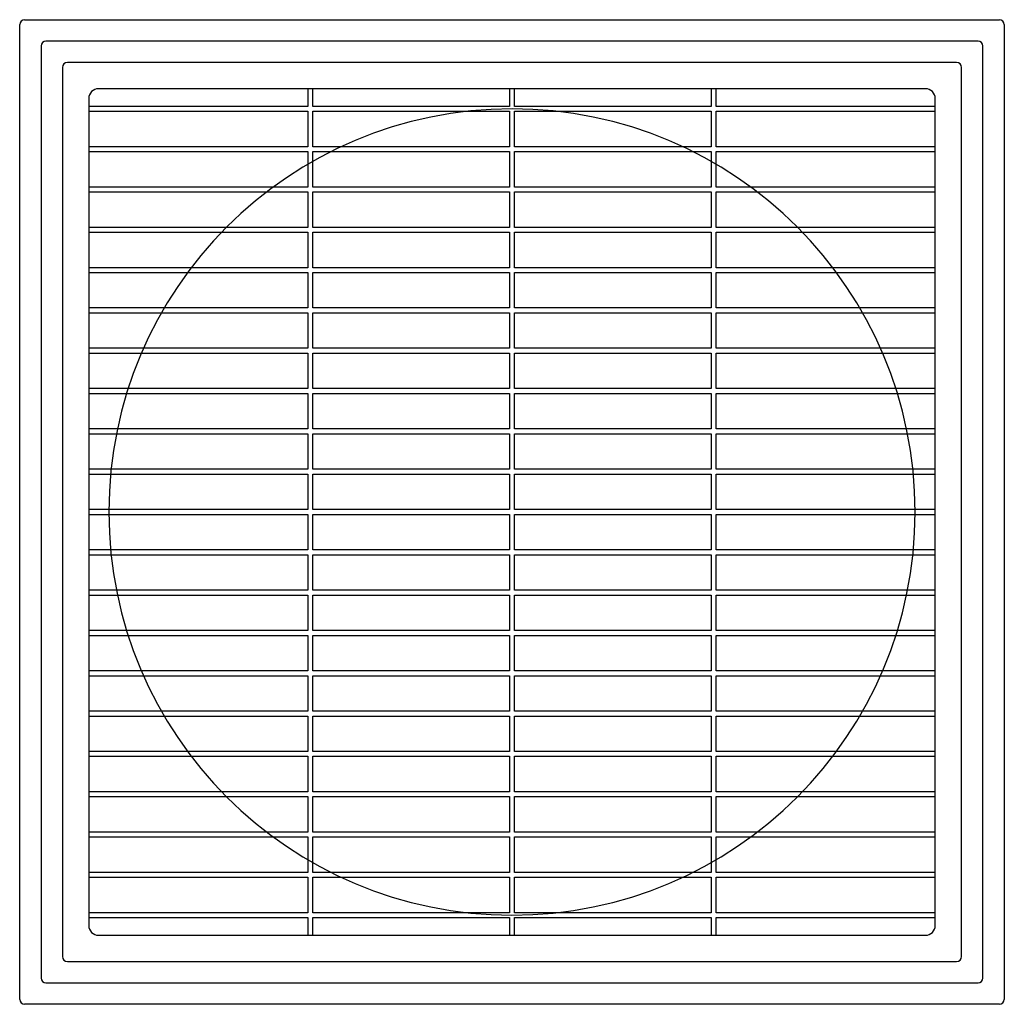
# Model space of a CAD drawing. Header units: millimetres. Extents: x -202 to 202, y -202 to 202.
import ezdxf

# ---------------------------------------------------------------- set-up
doc = ezdxf.new("R2010")
doc.units = ezdxf.units.MM
doc.layers.add('MAIN-1', color=7, linetype='Continuous')
doc.layers.add('MAIN-2', color=7, linetype='Continuous')

msp = doc.modelspace()

# ---------------------------------------------------------------- linework, layer by layer
at = {"layer": 'MAIN-1'}
for p, q in [((-199.5, 201.5), (199.5, 201.5)), ((-201.5, -199.5), (-201.5, 199.5)), ((201.5, 199.5), (201.5, -199.5)), ((199.5, -201.5), (-199.5, -201.5))]:
    msp.add_line(p, q, dxfattribs=at)
for centre, radius, start, end in [((-199.5, 199.5), 2, 90, 180), ((199.5, 199.5), 2, 0, 90), ((0, 0), 165, 0, 180), ((0, 0), 165, 180, 0), ((-199.5, -199.5), 2, 180, 270), ((199.5, -199.5), 2, 270, 0)]:
    msp.add_arc(centre, radius, start, end, dxfattribs=at)
at = {"layer": 'MAIN-2'}
for p, q in [((-199.5, 201.5), (-199.5, 201.5)), ((199.5, 201.5), (199.5, 201.5)), ((-201.5, 199.5), (-201.5, 199.5)), ((201.5, 199.5), (201.5, 199.5)), ((-192.75, 190.75), (-192.75, -190.75)), ((-192.75, 190.75), (-192.75, 190.75)), ((190.75, 192.75), (-190.75, 192.75)), ((-190.75, 192.75), (-190.75, 192.75)), ((190.75, 192.75), (190.75, 192.75)), ((192.75, -190.75), (192.75, 190.75)), ((192.75, 190.75), (192.75, 190.75)), ((-184, 182), (-184, -182)), ((-184, 182), (-184, 182)), ((-182, 184), (-182, 184)), ((182, 184), (-182, 184)), ((182, 184), (182, 184)), ((184, 182), (184, 182)), ((184, -182), (184, 182)), ((169.25, 173.25), (-169.25, 173.25)), ((-169.25, 173.25), (-169.25, 173.25)), ((-83.5, 173.25), (-83.5, 166)), ((-83.5, 173.25), (-83.5, 173.25)), ((-81.5, 166), (-81.5, 173.25)), ((-81.5, 173.25), (-81.5, 173.25)), ((-1, 173.25), (-1, 166)), ((-1, 173.25), (-1, 173.25)), ((1, 166), (1, 173.25)), ((1, 173.25), (1, 173.25)), ((81.5, 173.25), (81.5, 166)), ((81.5, 173.25), (81.5, 173.25)), ((83.5, 166), (83.5, 173.25)), ((83.5, 173.25), (83.5, 173.25)), ((169.25, 173.25), (169.25, 173.25)), ((-173.25, 169.25), (-173.25, 169.25)), ((-173.25, 169.25), (-173.25, -169.25)), ((-83.5, 166), (-173.25, 166)), ((-173.25, 166), (-173.25, 166)), ((-83.5, 166), (-83.5, 166)), ((-81.5, 166), (-81.5, 166)), ((-1, 166), (-81.5, 166)), ((-1, 166), (-1, 166)), ((81.5, 166), (1, 166)), ((1, 166), (1, 166)), ((81.5, 166), (81.5, 166)), ((83.5, 166), (83.5, 166)), ((173.25, 166), (83.5, 166)), ((173.25, -169.25), (173.25, 169.25)), ((173.25, 169.25), (173.25, 169.25)), ((173.25, 166), (173.25, 166)), ((-173.25, 164), (-83.5, 164)), ((-173.25, 164), (-173.25, 164)), ((-83.5, 164), (-83.5, 164)), ((-83.5, 164), (-83.5, 149.5)), ((-81.5, 164), (-1, 164)), ((-81.5, 164), (-81.5, 164)), ((-81.5, 149.5), (-81.5, 164)), ((-1, 164), (-1, 164)), ((-1, 164), (-1, 149.5)), ((1, 164), (81.5, 164)), ((1, 164), (1, 164)), ((1, 149.5), (1, 164)), ((81.5, 164), (81.5, 164)), ((81.5, 164), (81.5, 149.5)), ((83.5, 164), (173.25, 164)), ((83.5, 164), (83.5, 164)), ((83.5, 149.5), (83.5, 164)), ((173.25, 164), (173.25, 164)), ((-83.5, 149.5), (-173.25, 149.5)), ((-173.25, 149.5), (-173.25, 149.5)), ((-83.5, 149.5), (-83.5, 149.5)), ((-81.5, 149.5), (-81.5, 149.5)), ((-1, 149.5), (-81.5, 149.5)), ((-1, 149.5), (-1, 149.5)), ((1, 149.5), (1, 149.5)), ((81.5, 149.5), (1, 149.5)), ((81.5, 149.5), (81.5, 149.5)), ((83.5, 149.5), (83.5, 149.5)), ((173.25, 149.5), (83.5, 149.5)), ((173.25, 149.5), (173.25, 149.5)), ((-173.25, 147.5), (-83.5, 147.5)), ((-173.25, 147.5), (-173.25, 147.5)), ((-83.5, 147.5), (-83.5, 147.5)), ((-83.5, 147.5), (-83.5, 133)), ((-81.5, 147.5), (-1, 147.5)), ((-81.5, 147.5), (-81.5, 147.5)), ((-81.5, 133), (-81.5, 147.5)), ((-1, 147.5), (-1, 147.5)), ((-1, 147.5), (-1, 133)), ((1, 147.5), (81.5, 147.5)), ((1, 147.5), (1, 147.5)), ((1, 133), (1, 147.5)), ((81.5, 147.5), (81.5, 147.5)), ((81.5, 147.5), (81.5, 133)), ((83.5, 147.5), (173.25, 147.5)), ((83.5, 147.5), (83.5, 147.5)), ((83.5, 133), (83.5, 147.5)), ((173.25, 147.5), (173.25, 147.5)), ((-83.5, 133), (-173.25, 133)), ((-173.25, 133), (-173.25, 133)), ((-83.5, 133), (-83.5, 133)), ((-81.5, 133), (-81.5, 133)), ((-1, 133), (-81.5, 133)), ((-1, 133), (-1, 133)), ((1, 133), (1, 133)), ((81.5, 133), (1, 133)), ((81.5, 133), (81.5, 133)), ((83.5, 133), (83.5, 133)), ((173.25, 133), (83.5, 133)), ((173.25, 133), (173.25, 133)), ((-173.25, 131), (-83.5, 131)), ((-173.25, 131), (-173.25, 131)), ((-83.5, 131), (-83.5, 131)), ((-83.5, 131), (-83.5, 116.5)), ((-81.5, 131), (-1, 131)), ((-81.5, 131), (-81.5, 131)), ((-81.5, 116.5), (-81.5, 131)), ((-1, 131), (-1, 131)), ((-1, 131), (-1, 116.5)), ((1, 131), (81.5, 131)), ((1, 131), (1, 131)), ((1, 116.5), (1, 131)), ((81.5, 131), (81.5, 131)), ((81.5, 131), (81.5, 116.5)), ((83.5, 131), (173.25, 131)), ((83.5, 131), (83.5, 131)), ((83.5, 116.5), (83.5, 131)), ((173.25, 131), (173.25, 131)), ((-83.5, 116.5), (-173.25, 116.5)), ((-173.25, 116.5), (-173.25, 116.5)), ((-173.25, 114.5), (-83.5, 114.5)), ((-173.25, 114.5), (-173.25, 114.5)), ((-83.5, 116.5), (-83.5, 116.5)), ((-83.5, 114.5), (-83.5, 114.5)), ((-83.5, 114.5), (-83.5, 100)), ((-81.5, 116.5), (-81.5, 116.5)), ((-1, 116.5), (-81.5, 116.5)), ((-81.5, 114.5), (-1, 114.5)), ((-81.5, 114.5), (-81.5, 114.5)), ((-81.5, 100), (-81.5, 114.5)), ((-1, 116.5), (-1, 116.5)), ((-1, 114.5), (-1, 114.5)), ((-1, 114.5), (-1, 100)), ((1, 116.5), (1, 116.5)), ((81.5, 116.5), (1, 116.5)), ((1, 114.5), (81.5, 114.5)), ((1, 114.5), (1, 114.5)), ((1, 100), (1, 114.5)), ((81.5, 116.5), (81.5, 116.5)), ((81.5, 114.5), (81.5, 114.5)), ((81.5, 114.5), (81.5, 100)), ((83.5, 116.5), (83.5, 116.5)), ((173.25, 116.5), (83.5, 116.5)), ((83.5, 114.5), (173.25, 114.5)), ((83.5, 114.5), (83.5, 114.5)), ((83.5, 100), (83.5, 114.5)), ((173.25, 116.5), (173.25, 116.5)), ((173.25, 114.5), (173.25, 114.5)), ((-83.5, 100), (-173.25, 100)), ((-173.25, 100), (-173.25, 100)), ((-173.25, 98), (-83.5, 98)), ((-173.25, 98), (-173.25, 98)), ((-83.5, 100), (-83.5, 100)), ((-83.5, 98), (-83.5, 98)), ((-83.5, 98), (-83.5, 83.5)), ((-81.5, 100), (-81.5, 100)), ((-1, 100), (-81.5, 100)), ((-81.5, 98), (-1, 98)), ((-81.5, 98), (-81.5, 98)), ((-81.5, 83.5), (-81.5, 98)), ((-1, 100), (-1, 100)), ((-1, 98), (-1, 98)), ((-1, 98), (-1, 83.5)), ((1, 100), (1, 100)), ((81.5, 100), (1, 100)), ((1, 98), (81.5, 98)), ((1, 98), (1, 98)), ((1, 83.5), (1, 98)), ((81.5, 100), (81.5, 100)), ((81.5, 98), (81.5, 98)), ((81.5, 98), (81.5, 83.5)), ((83.5, 100), (83.5, 100)), ((173.25, 100), (83.5, 100)), ((83.5, 98), (173.25, 98)), ((83.5, 98), (83.5, 98)), ((83.5, 83.5), (83.5, 98)), ((173.25, 100), (173.25, 100)), ((173.25, 98), (173.25, 98)), ((-83.5, 83.5), (-173.25, 83.5)), ((-173.25, 83.5), (-173.25, 83.5)), ((-173.25, 81.5), (-83.5, 81.5)), ((-173.25, 81.5), (-173.25, 81.5)), ((-83.5, 83.5), (-83.5, 83.5)), ((-83.5, 81.5), (-83.5, 81.5)), ((-83.5, 81.5), (-83.5, 67)), ((-81.5, 83.5), (-81.5, 83.5)), ((-1, 83.5), (-81.5, 83.5)), ((-81.5, 81.5), (-1, 81.5)), ((-81.5, 81.5), (-81.5, 81.5)), ((-81.5, 67), (-81.5, 81.5)), ((-1, 83.5), (-1, 83.5)), ((-1, 81.5), (-1, 81.5)), ((-1, 81.5), (-1, 67)), ((1, 83.5), (1, 83.5)), ((81.5, 83.5), (1, 83.5)), ((1, 81.5), (81.5, 81.5)), ((1, 81.5), (1, 81.5)), ((1, 67), (1, 81.5)), ((81.5, 83.5), (81.5, 83.5)), ((81.5, 81.5), (81.5, 81.5)), ((81.5, 81.5), (81.5, 67)), ((83.5, 83.5), (83.5, 83.5)), ((173.25, 83.5), (83.5, 83.5)), ((83.5, 81.5), (173.25, 81.5)), ((83.5, 81.5), (83.5, 81.5)), ((83.5, 67), (83.5, 81.5)), ((173.25, 83.5), (173.25, 83.5)), ((173.25, 81.5), (173.25, 81.5)), ((-83.5, 67), (-173.25, 67)), ((-173.25, 67), (-173.25, 67)), ((-173.25, 65), (-83.5, 65)), ((-173.25, 65), (-173.25, 65)), ((-83.5, 67), (-83.5, 67)), ((-83.5, 65), (-83.5, 65)), ((-83.5, 65), (-83.5, 50.5)), ((-81.5, 67), (-81.5, 67)), ((-1, 67), (-81.5, 67)), ((-81.5, 65), (-1, 65)), ((-81.5, 65), (-81.5, 65)), ((-81.5, 50.5), (-81.5, 65)), ((-1, 67), (-1, 67)), ((-1, 65), (-1, 65)), ((-1, 65), (-1, 50.5)), ((1, 67), (1, 67)), ((81.5, 67), (1, 67)), ((1, 65), (81.5, 65)), ((1, 65), (1, 65)), ((1, 50.5), (1, 65)), ((81.5, 67), (81.5, 67)), ((81.5, 65), (81.5, 65)), ((81.5, 65), (81.5, 50.5)), ((83.5, 67), (83.5, 67)), ((173.25, 67), (83.5, 67)), ((83.5, 65), (173.25, 65)), ((83.5, 65), (83.5, 65)), ((83.5, 50.5), (83.5, 65)), ((173.25, 67), (173.25, 67)), ((173.25, 65), (173.25, 65)), ((-83.5, 50.5), (-173.25, 50.5)), ((-173.25, 50.5), (-173.25, 50.5)), ((-173.25, 48.5), (-83.5, 48.5)), ((-173.25, 48.5), (-173.25, 48.5)), ((-83.5, 50.5), (-83.5, 50.5)), ((-83.5, 48.5), (-83.5, 48.5)), ((-83.5, 48.5), (-83.5, 34)), ((-81.5, 50.5), (-81.5, 50.5)), ((-1, 50.5), (-81.5, 50.5)), ((-81.5, 48.5), (-1, 48.5)), ((-81.5, 48.5), (-81.5, 48.5)), ((-81.5, 34), (-81.5, 48.5)), ((-1, 50.5), (-1, 50.5)), ((-1, 48.5), (-1, 48.5)), ((-1, 48.5), (-1, 34)), ((1, 50.5), (1, 50.5)), ((81.5, 50.5), (1, 50.5)), ((1, 48.5), (81.5, 48.5)), ((1, 48.5), (1, 48.5)), ((1, 34), (1, 48.5)), ((81.5, 50.5), (81.5, 50.5)), ((81.5, 48.5), (81.5, 48.5)), ((81.5, 48.5), (81.5, 34)), ((83.5, 50.5), (83.5, 50.5)), ((173.25, 50.5), (83.5, 50.5)), ((83.5, 48.5), (173.25, 48.5)), ((83.5, 48.5), (83.5, 48.5)), ((83.5, 34), (83.5, 48.5)), ((173.25, 50.5), (173.25, 50.5)), ((173.25, 48.5), (173.25, 48.5)), ((-83.5, 34), (-173.25, 34)), ((-173.25, 34), (-173.25, 34)), ((-83.5, 34), (-83.5, 34)), ((-81.5, 34), (-81.5, 34)), ((-1, 34), (-81.5, 34)), ((-1, 34), (-1, 34)), ((1, 34), (1, 34)), ((81.5, 34), (1, 34)), ((81.5, 34), (81.5, 34)), ((83.5, 34), (83.5, 34)), ((173.25, 34), (83.5, 34)), ((173.25, 34), (173.25, 34)), ((-173.25, 32), (-83.5, 32)), ((-173.25, 32), (-173.25, 32)), ((-83.5, 32), (-83.5, 32)), ((-83.5, 32), (-83.5, 17.5)), ((-81.5, 32), (-1, 32)), ((-81.5, 32), (-81.5, 32)), ((-81.5, 17.5), (-81.5, 32)), ((-1, 32), (-1, 32)), ((-1, 32), (-1, 17.5)), ((1, 32), (81.5, 32)), ((1, 32), (1, 32)), ((1, 17.5), (1, 32)), ((81.5, 32), (81.5, 32)), ((81.5, 32), (81.5, 17.5)), ((83.5, 32), (173.25, 32)), ((83.5, 32), (83.5, 32)), ((83.5, 17.5), (83.5, 32)), ((173.25, 32), (173.25, 32)), ((-83.5, 17.5), (-173.25, 17.5)), ((-173.25, 17.5), (-173.25, 17.5)), ((-83.5, 17.5), (-83.5, 17.5)), ((-81.5, 17.5), (-81.5, 17.5)), ((-1, 17.5), (-81.5, 17.5)), ((-1, 17.5), (-1, 17.5)), ((1, 17.5), (1, 17.5)), ((81.5, 17.5), (1, 17.5)), ((81.5, 17.5), (81.5, 17.5)), ((83.5, 17.5), (83.5, 17.5)), ((173.25, 17.5), (83.5, 17.5)), ((173.25, 17.5), (173.25, 17.5)), ((-173.25, 15.5), (-83.5, 15.5)), ((-173.25, 15.5), (-173.25, 15.5)), ((-83.5, 15.5), (-83.5, 15.5)), ((-83.5, 15.5), (-83.5, 1)), ((-81.5, 15.5), (-1, 15.5)), ((-81.5, 15.5), (-81.5, 15.5)), ((-81.5, 1), (-81.5, 15.5)), ((-1, 15.5), (-1, 15.5)), ((-1, 15.5), (-1, 1)), ((1, 15.5), (81.5, 15.5)), ((1, 15.5), (1, 15.5)), ((1, 1), (1, 15.5)), ((81.5, 15.5), (81.5, 15.5)), ((81.5, 15.5), (81.5, 1)), ((83.5, 15.5), (173.25, 15.5)), ((83.5, 15.5), (83.5, 15.5)), ((83.5, 1), (83.5, 15.5)), ((173.25, 15.5), (173.25, 15.5)), ((-83.5, 1), (-173.25, 1)), ((-173.25, 1), (-173.25, 1)), ((-165, 0), (-165, 0)), ((-83.5, 1), (-83.5, 1)), ((-81.5, 1), (-81.5, 1)), ((-1, 1), (-81.5, 1)), ((-1, 1), (-1, 1)), ((1, 1), (1, 1)), ((81.5, 1), (1, 1)), ((81.5, 1), (81.5, 1)), ((83.5, 1), (83.5, 1)), ((173.25, 1), (83.5, 1)), ((173.25, 1), (173.25, 1)), ((-173.25, -1), (-83.5, -1)), ((-173.25, -1), (-173.25, -1)), ((-83.5, -1), (-83.5, -15.5)), ((-83.5, -1), (-83.5, -1)), ((-81.5, -1), (-1, -1)), ((-81.5, -1), (-81.5, -1)), ((-81.5, -15.5), (-81.5, -1)), ((-1, -1), (-1, -15.5)), ((-1, -1), (-1, -1)), ((1, -1), (81.5, -1)), ((1, -1), (1, -1)), ((1, -15.5), (1, -1)), ((81.5, -1), (81.5, -15.5)), ((81.5, -1), (81.5, -1)), ((83.5, -1), (173.25, -1)), ((83.5, -1), (83.5, -1)), ((83.5, -15.5), (83.5, -1)), ((165, 0), (165, 0)), ((173.25, -1), (173.25, -1)), ((-83.5, -15.5), (-173.25, -15.5)), ((-173.25, -15.5), (-173.25, -15.5)), ((-83.5, -15.5), (-83.5, -15.5)), ((-81.5, -15.5), (-81.5, -15.5)), ((-1, -15.5), (-81.5, -15.5)), ((-1, -15.5), (-1, -15.5)), ((81.5, -15.5), (1, -15.5)), ((1, -15.5), (1, -15.5)), ((81.5, -15.5), (81.5, -15.5)), ((83.5, -15.5), (83.5, -15.5)), ((173.25, -15.5), (83.5, -15.5)), ((173.25, -15.5), (173.25, -15.5)), ((-173.25, -17.5), (-83.5, -17.5)), ((-173.25, -17.5), (-173.25, -17.5)), ((-83.5, -17.5), (-83.5, -32)), ((-83.5, -17.5), (-83.5, -17.5)), ((-81.5, -17.5), (-1, -17.5)), ((-81.5, -17.5), (-81.5, -17.5)), ((-81.5, -32), (-81.5, -17.5)), ((-1, -17.5), (-1, -32)), ((-1, -17.5), (-1, -17.5)), ((1, -17.5), (81.5, -17.5)), ((1, -17.5), (1, -17.5)), ((1, -32), (1, -17.5)), ((81.5, -17.5), (81.5, -32)), ((81.5, -17.5), (81.5, -17.5)), ((83.5, -17.5), (173.25, -17.5)), ((83.5, -17.5), (83.5, -17.5)), ((83.5, -32), (83.5, -17.5)), ((173.25, -17.5), (173.25, -17.5)), ((-83.5, -32), (-173.25, -32)), ((-173.25, -32), (-173.25, -32)), ((-83.5, -32), (-83.5, -32)), ((-81.5, -32), (-81.5, -32)), ((-1, -32), (-81.5, -32)), ((-1, -32), (-1, -32)), ((81.5, -32), (1, -32)), ((1, -32), (1, -32)), ((81.5, -32), (81.5, -32)), ((83.5, -32), (83.5, -32)), ((173.25, -32), (83.5, -32)), ((173.25, -32), (173.25, -32)), ((-173.25, -34), (-83.5, -34)), ((-173.25, -34), (-173.25, -34)), ((-83.5, -34), (-83.5, -48.5)), ((-83.5, -34), (-83.5, -34)), ((-81.5, -34), (-1, -34)), ((-81.5, -34), (-81.5, -34)), ((-81.5, -48.5), (-81.5, -34)), ((-1, -34), (-1, -48.5)), ((-1, -34), (-1, -34)), ((1, -34), (81.5, -34)), ((1, -34), (1, -34)), ((1, -48.5), (1, -34)), ((81.5, -34), (81.5, -48.5)), ((81.5, -34), (81.5, -34)), ((83.5, -34), (173.25, -34)), ((83.5, -34), (83.5, -34)), ((83.5, -48.5), (83.5, -34)), ((173.25, -34), (173.25, -34)), ((-83.5, -48.5), (-173.25, -48.5)), ((-173.25, -48.5), (-173.25, -48.5)), ((-173.25, -50.5), (-83.5, -50.5)), ((-173.25, -50.5), (-173.25, -50.5)), ((-83.5, -48.5), (-83.5, -48.5)), ((-83.5, -50.5), (-83.5, -65)), ((-83.5, -50.5), (-83.5, -50.5)), ((-81.5, -48.5), (-81.5, -48.5)), ((-1, -48.5), (-81.5, -48.5)), ((-81.5, -50.5), (-1, -50.5)), ((-81.5, -50.5), (-81.5, -50.5)), ((-81.5, -65), (-81.5, -50.5)), ((-1, -48.5), (-1, -48.5)), ((-1, -50.5), (-1, -65)), ((-1, -50.5), (-1, -50.5)), ((81.5, -48.5), (1, -48.5)), ((1, -48.5), (1, -48.5)), ((1, -50.5), (81.5, -50.5)), ((1, -50.5), (1, -50.5)), ((1, -65), (1, -50.5)), ((81.5, -48.5), (81.5, -48.5)), ((81.5, -50.5), (81.5, -65)), ((81.5, -50.5), (81.5, -50.5)), ((83.5, -48.5), (83.5, -48.5)), ((173.25, -48.5), (83.5, -48.5)), ((83.5, -50.5), (173.25, -50.5)), ((83.5, -50.5), (83.5, -50.5)), ((83.5, -65), (83.5, -50.5)), ((173.25, -48.5), (173.25, -48.5)), ((173.25, -50.5), (173.25, -50.5)), ((-83.5, -65), (-173.25, -65)), ((-173.25, -65), (-173.25, -65)), ((-173.25, -67), (-83.5, -67)), ((-173.25, -67), (-173.25, -67)), ((-83.5, -65), (-83.5, -65)), ((-83.5, -67), (-83.5, -81.5)), ((-83.5, -67), (-83.5, -67)), ((-81.5, -65), (-81.5, -65)), ((-1, -65), (-81.5, -65)), ((-81.5, -67), (-1, -67)), ((-81.5, -67), (-81.5, -67)), ((-81.5, -81.5), (-81.5, -67)), ((-1, -65), (-1, -65)), ((-1, -67), (-1, -81.5)), ((-1, -67), (-1, -67)), ((81.5, -65), (1, -65)), ((1, -65), (1, -65)), ((1, -67), (81.5, -67)), ((1, -67), (1, -67)), ((1, -81.5), (1, -67)), ((81.5, -65), (81.5, -65)), ((81.5, -67), (81.5, -81.5)), ((81.5, -67), (81.5, -67)), ((83.5, -65), (83.5, -65)), ((173.25, -65), (83.5, -65)), ((83.5, -67), (173.25, -67)), ((83.5, -67), (83.5, -67)), ((83.5, -81.5), (83.5, -67)), ((173.25, -65), (173.25, -65)), ((173.25, -67), (173.25, -67)), ((-83.5, -81.5), (-173.25, -81.5)), ((-173.25, -81.5), (-173.25, -81.5)), ((-173.25, -83.5), (-83.5, -83.5)), ((-173.25, -83.5), (-173.25, -83.5)), ((-83.5, -81.5), (-83.5, -81.5)), ((-83.5, -83.5), (-83.5, -98)), ((-83.5, -83.5), (-83.5, -83.5)), ((-81.5, -81.5), (-81.5, -81.5)), ((-1, -81.5), (-81.5, -81.5)), ((-81.5, -83.5), (-1, -83.5)), ((-81.5, -83.5), (-81.5, -83.5)), ((-81.5, -98), (-81.5, -83.5)), ((-1, -81.5), (-1, -81.5)), ((-1, -83.5), (-1, -98)), ((-1, -83.5), (-1, -83.5)), ((81.5, -81.5), (1, -81.5)), ((1, -81.5), (1, -81.5)), ((1, -83.5), (81.5, -83.5)), ((1, -83.5), (1, -83.5)), ((1, -98), (1, -83.5)), ((81.5, -81.5), (81.5, -81.5)), ((81.5, -83.5), (81.5, -98)), ((81.5, -83.5), (81.5, -83.5)), ((83.5, -81.5), (83.5, -81.5)), ((173.25, -81.5), (83.5, -81.5)), ((83.5, -83.5), (173.25, -83.5)), ((83.5, -83.5), (83.5, -83.5)), ((83.5, -98), (83.5, -83.5)), ((173.25, -81.5), (173.25, -81.5)), ((173.25, -83.5), (173.25, -83.5)), ((-83.5, -98), (-173.25, -98)), ((-173.25, -98), (-173.25, -98)), ((-173.25, -100), (-83.5, -100)), ((-173.25, -100), (-173.25, -100)), ((-83.5, -98), (-83.5, -98)), ((-83.5, -100), (-83.5, -114.5)), ((-83.5, -100), (-83.5, -100)), ((-81.5, -98), (-81.5, -98)), ((-1, -98), (-81.5, -98)), ((-81.5, -100), (-1, -100)), ((-81.5, -100), (-81.5, -100)), ((-81.5, -114.5), (-81.5, -100)), ((-1, -98), (-1, -98)), ((-1, -100), (-1, -114.5)), ((-1, -100), (-1, -100)), ((81.5, -98), (1, -98)), ((1, -98), (1, -98)), ((1, -100), (81.5, -100)), ((1, -100), (1, -100)), ((1, -114.5), (1, -100)), ((81.5, -98), (81.5, -98)), ((81.5, -100), (81.5, -114.5)), ((81.5, -100), (81.5, -100)), ((83.5, -98), (83.5, -98)), ((173.25, -98), (83.5, -98)), ((83.5, -100), (173.25, -100)), ((83.5, -100), (83.5, -100)), ((83.5, -114.5), (83.5, -100)), ((173.25, -98), (173.25, -98)), ((173.25, -100), (173.25, -100)), ((-83.5, -114.5), (-173.25, -114.5)), ((-173.25, -114.5), (-173.25, -114.5)), ((-173.25, -116.5), (-83.5, -116.5)), ((-173.25, -116.5), (-173.25, -116.5)), ((-83.5, -114.5), (-83.5, -114.5)), ((-83.5, -116.5), (-83.5, -131)), ((-83.5, -116.5), (-83.5, -116.5)), ((-81.5, -114.5), (-81.5, -114.5)), ((-1, -114.5), (-81.5, -114.5)), ((-81.5, -116.5), (-1, -116.5)), ((-81.5, -116.5), (-81.5, -116.5)), ((-81.5, -131), (-81.5, -116.5)), ((-1, -114.5), (-1, -114.5)), ((-1, -116.5), (-1, -131)), ((-1, -116.5), (-1, -116.5)), ((81.5, -114.5), (1, -114.5)), ((1, -114.5), (1, -114.5)), ((1, -116.5), (81.5, -116.5)), ((1, -116.5), (1, -116.5)), ((1, -131), (1, -116.5)), ((81.5, -114.5), (81.5, -114.5)), ((81.5, -116.5), (81.5, -131)), ((81.5, -116.5), (81.5, -116.5)), ((83.5, -114.5), (83.5, -114.5)), ((173.25, -114.5), (83.5, -114.5)), ((83.5, -116.5), (173.25, -116.5)), ((83.5, -116.5), (83.5, -116.5)), ((83.5, -131), (83.5, -116.5)), ((173.25, -114.5), (173.25, -114.5)), ((173.25, -116.5), (173.25, -116.5)), ((-83.5, -131), (-173.25, -131)), ((-173.25, -131), (-173.25, -131)), ((-83.5, -131), (-83.5, -131)), ((-81.5, -131), (-81.5, -131)), ((-1, -131), (-81.5, -131)), ((-1, -131), (-1, -131)), ((81.5, -131), (1, -131)), ((1, -131), (1, -131)), ((81.5, -131), (81.5, -131)), ((83.5, -131), (83.5, -131)), ((173.25, -131), (83.5, -131)), ((173.25, -131), (173.25, -131)), ((-173.25, -133), (-83.5, -133)), ((-173.25, -133), (-173.25, -133)), ((-83.5, -133), (-83.5, -147.5)), ((-83.5, -133), (-83.5, -133)), ((-81.5, -133), (-1, -133)), ((-81.5, -133), (-81.5, -133)), ((-81.5, -147.5), (-81.5, -133)), ((-1, -133), (-1, -147.5)), ((-1, -133), (-1, -133)), ((1, -133), (81.5, -133)), ((1, -133), (1, -133)), ((1, -147.5), (1, -133)), ((81.5, -133), (81.5, -147.5)), ((81.5, -133), (81.5, -133)), ((83.5, -133), (173.25, -133)), ((83.5, -133), (83.5, -133)), ((83.5, -147.5), (83.5, -133)), ((173.25, -133), (173.25, -133)), ((-83.5, -147.5), (-173.25, -147.5)), ((-173.25, -147.5), (-173.25, -147.5)), ((-83.5, -147.5), (-83.5, -147.5)), ((-81.5, -147.5), (-81.5, -147.5)), ((-1, -147.5), (-81.5, -147.5)), ((-1, -147.5), (-1, -147.5)), ((81.5, -147.5), (1, -147.5)), ((1, -147.5), (1, -147.5)), ((81.5, -147.5), (81.5, -147.5)), ((83.5, -147.5), (83.5, -147.5)), ((173.25, -147.5), (83.5, -147.5)), ((173.25, -147.5), (173.25, -147.5)), ((-173.25, -149.5), (-83.5, -149.5)), ((-173.25, -149.5), (-173.25, -149.5)), ((-83.5, -149.5), (-83.5, -164)), ((-83.5, -149.5), (-83.5, -149.5)), ((-81.5, -149.5), (-1, -149.5)), ((-81.5, -149.5), (-81.5, -149.5)), ((-81.5, -164), (-81.5, -149.5)), ((-1, -149.5), (-1, -164)), ((-1, -149.5), (-1, -149.5)), ((1, -149.5), (81.5, -149.5)), ((1, -149.5), (1, -149.5)), ((1, -164), (1, -149.5)), ((81.5, -149.5), (81.5, -164)), ((81.5, -149.5), (81.5, -149.5)), ((83.5, -149.5), (173.25, -149.5)), ((83.5, -149.5), (83.5, -149.5)), ((83.5, -164), (83.5, -149.5)), ((173.25, -149.5), (173.25, -149.5)), ((-83.5, -164), (-173.25, -164)), ((-173.25, -164), (-173.25, -164)), ((-83.5, -164), (-83.5, -164)), ((-81.5, -164), (-81.5, -164)), ((-1, -164), (-81.5, -164)), ((-1, -164), (-1, -164)), ((81.5, -164), (1, -164)), ((1, -164), (1, -164)), ((81.5, -164), (81.5, -164)), ((83.5, -164), (83.5, -164)), ((173.25, -164), (83.5, -164)), ((173.25, -164), (173.25, -164)), ((-173.25, -166), (-83.5, -166)), ((-173.25, -166), (-173.25, -166)), ((-173.25, -169.25), (-173.25, -169.25)), ((-83.5, -166), (-83.5, -166)), ((-83.5, -166), (-83.5, -173.25)), ((-81.5, -166), (-1, -166)), ((-81.5, -166), (-81.5, -166)), ((-81.5, -173.25), (-81.5, -166)), ((-1, -166), (-1, -166)), ((-1, -166), (-1, -173.25)), ((1, -166), (81.5, -166)), ((1, -166), (1, -166)), ((1, -173.25), (1, -166)), ((81.5, -166), (81.5, -166)), ((81.5, -166), (81.5, -173.25)), ((83.5, -166), (173.25, -166)), ((83.5, -166), (83.5, -166)), ((83.5, -173.25), (83.5, -166)), ((173.25, -166), (173.25, -166)), ((173.25, -169.25), (173.25, -169.25)), ((-169.25, -173.25), (-169.25, -173.25)), ((-169.25, -173.25), (169.25, -173.25)), ((-83.5, -173.25), (-83.5, -173.25)), ((-81.5, -173.25), (-81.5, -173.25)), ((-1, -173.25), (-1, -173.25)), ((1, -173.25), (1, -173.25)), ((81.5, -173.25), (81.5, -173.25)), ((83.5, -173.25), (83.5, -173.25)), ((169.25, -173.25), (169.25, -173.25)), ((-184, -182), (-184, -182)), ((-182, -184), (-182, -184)), ((-182, -184), (182, -184)), ((182, -184), (182, -184)), ((184, -182), (184, -182)), ((-192.75, -190.75), (-192.75, -190.75)), ((-190.75, -192.75), (190.75, -192.75)), ((-190.75, -192.75), (-190.75, -192.75)), ((190.75, -192.75), (190.75, -192.75)), ((192.75, -190.75), (192.75, -190.75)), ((-201.5, -199.5), (-201.5, -199.5)), ((-199.5, -201.5), (-199.5, -201.5)), ((199.5, -201.5), (199.5, -201.5)), ((201.5, -199.5), (201.5, -199.5))]:
    msp.add_line(p, q, dxfattribs=at)
for centre, radius, start, end in [((-190.75, 190.75), 2, 90, 180), ((190.75, 190.75), 2, 0, 90), ((-182, 182), 2, 90, 180), ((182, 182), 2, 0, 90), ((-169.25, 169.25), 4, 90, 180), ((169.25, 169.25), 4, 0, 90), ((-169.25, -169.25), 4, 180, 270), ((169.25, -169.25), 4, 270, 0), ((-182, -182), 2, 180, 270), ((182, -182), 2, 270, 0), ((-190.75, -190.75), 2, 180, 270), ((190.75, -190.75), 2, 270, 0)]:
    msp.add_arc(centre, radius, start, end, dxfattribs=at)

doc.saveas('drawing.dxf')
